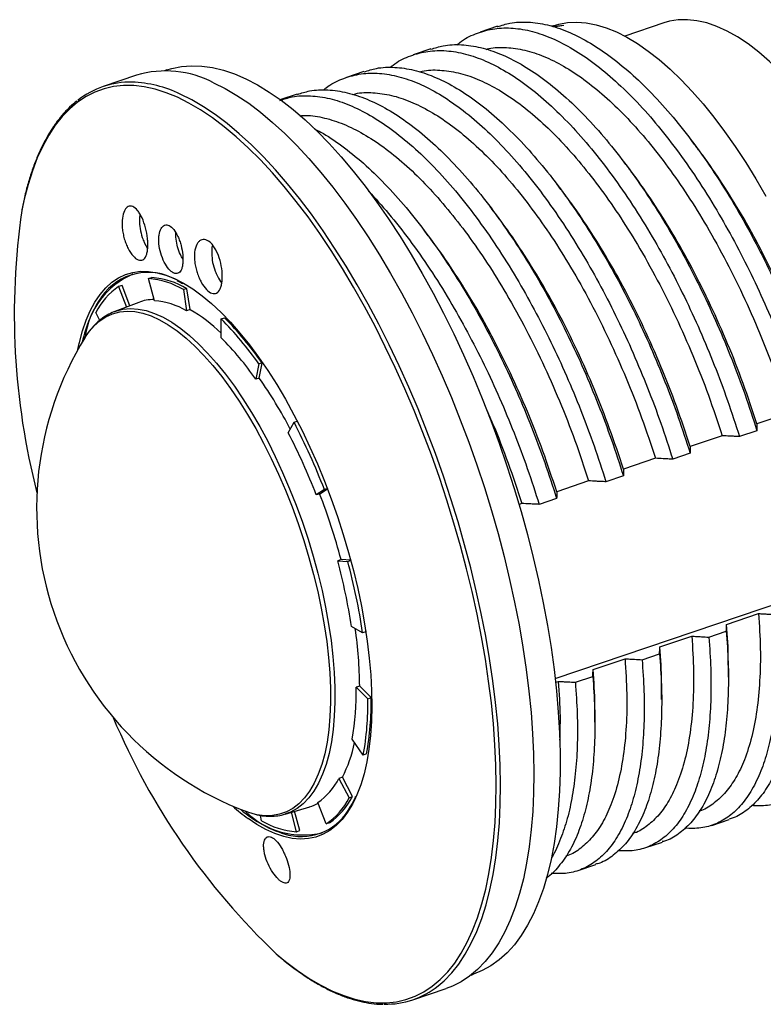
# Model space of a CAD drawing. Header units: millimetres. Extents: x 11 to 411, y 5 to 292.
# Tile 9 of 11: x 316 to 354, y 116 to 167. Entities that reach past the tile are written whole.
import ezdxf

# ---------------------------------------------------------------- set-up
doc = ezdxf.new("R2010")
doc.units = ezdxf.units.MM

msp = doc.modelspace()

# ---------------------------------------------------------------- linework, layer by layer
at = {"color": 7, "linetype": 'Continuous', "lineweight": 25}
for p, q in [((349.084, 166.985), (347.058, 166.298)), ((340.46, 166.808), (339.556, 166.502)), ((343.352, 166.837), (343.26, 166.807)), ((343.284, 166.799), (343.896, 166.872)), ((343.361, 166.774), (343.896, 166.872)), ((337.001, 165.637), (336.098, 165.33)), ((323.33, 164.543), (323.207, 164.501)), ((333.543, 164.465), (332.639, 164.159)), ((321.763, 164.276), (320.034, 163.69)), ((330.085, 163.294), (329.181, 162.987)), ((322.163, 155.593), (322.335, 155.294)), ((322.382, 153.725), (322.554, 153.777)), ((322.688, 152.578), (322.382, 153.725)), ((323.729, 153.727), (324.119, 153.531)), ((321.01, 153.373), (320.832, 153.32)), ((320.832, 153.32), (321.244, 152.253)), ((321.417, 152.319), (321.01, 153.373)), ((324.37, 153.204), (324.193, 153.154)), ((324.193, 153.154), (324.354, 152.052)), ((324.53, 152.116), (324.37, 153.204)), ((321.87, 152.492), (320.63, 152.019)), ((319.859, 151.561), (319.648, 151.965)), ((320.63, 152.019), (320.674, 152.035)), ((324.53, 152.116), (324.354, 152.052)), ((326.141, 151.644), (326.311, 151.701)), ((326.147, 150.664), (326.141, 151.644)), ((318.726, 150.048), (318.79, 150.357)), ((328.094, 149.299), (327.944, 148.506)), ((328.27, 149.348), (328.094, 149.299)), ((328.121, 148.565), (328.27, 149.348)), ((328.121, 148.565), (327.944, 148.506)), ((355.558, 146.753), (353.902, 146.192)), ((329.622, 145.727), (329.919, 146.279)), ((329.919, 146.279), (330.087, 146.34)), ((352.1, 145.581), (350.444, 145.02)), ((353.9, 145.841), (352.996, 145.535)), ((350.442, 144.669), (349.538, 144.363)), ((348.642, 144.41), (346.986, 143.849)), ((346.983, 143.498), (346.08, 143.192)), ((345.183, 143.238), (343.527, 142.677)), ((331.491, 142.788), (331.069, 142.516)), ((331.247, 142.57), (331.069, 142.516)), ((331.247, 142.57), (331.652, 142.831)), ((331.664, 142.839), (331.491, 142.788)), ((341.725, 142.067), (341.579, 142.017)), ((343.525, 142.326), (342.621, 142.02)), ((332.358, 139.157), (332.184, 139.092)), ((332.184, 139.092), (332.703, 139.066)), ((332.858, 139.132), (332.358, 139.157)), ((332.703, 139.066), (332.871, 139.132)), ((343.448, 132.985), (359.951, 138.575)), ((352.328, 135.798), (353.984, 136.359)), ((333.473, 135.366), (332.892, 135.688)), ((333.643, 135.42), (333.473, 135.366)), ((333.636, 135.472), (333.643, 135.42)), ((351.41, 135.138), (352.314, 135.444)), ((348.87, 134.627), (350.526, 135.188)), ((347.952, 133.966), (348.856, 134.272)), ((345.412, 133.455), (347.068, 134.016)), ((343.469, 132.797), (343.609, 132.845)), ((344.494, 132.795), (345.398, 133.101)), ((333.321, 132.596), (333.144, 132.536)), ((333.144, 132.536), (333.747, 131.94)), ((333.917, 132.008), (333.321, 132.596)), ((333.747, 131.94), (333.917, 132.008)), ((333.508, 129.021), (332.924, 129.85)), ((333.677, 129.08), (333.508, 129.021)), ((332.425, 127.871), (332.247, 127.815)), ((332.247, 127.815), (332.772, 126.809)), ((332.944, 126.876), (332.425, 127.871)), ((332.772, 126.809), (332.944, 126.876)), ((329.456, 125.964), (330.729, 126.341)), ((330.212, 125.113), (329.946, 126.109)), ((331.588, 125.454), (331.158, 126.568)), ((328.227, 125.619), (328.187, 125.893)), ((329.485, 125.973), (329.456, 125.964)), ((329.769, 126.057), (330.038, 125.048)), ((351.559, 125.379), (352.462, 125.685)), ((330.038, 125.048), (330.212, 125.113)), ((331.756, 125.517), (331.588, 125.454)), ((348.1, 124.207), (349.004, 124.514)), ((344.642, 123.036), (345.546, 123.342)), ((339.089, 117.618), (339.212, 117.659)), ((336.076, 116.333), (337.805, 116.919))]:
    msp.add_line(p, q, dxfattribs=at)
at = {"color": 7, "linetype": 'Continuous', "lineweight": 25, "flags": 128}
for points in [[(343.352, 166.837), (343.629, 166.919), (344.089, 167), (344.566, 167.022), (345.059, 166.984), (345.567, 166.886), (346.088, 166.73), (346.621, 166.514), (347.164, 166.24), (347.716, 165.909), (348.274, 165.522), (348.838, 165.08), (349.404, 164.584), (349.972, 164.035), (350.541, 163.436), (351.107, 162.789), (351.669, 162.094), (352.227, 161.355), (352.777, 160.574), (353.319, 159.752), (353.85, 158.893), (354.37, 157.999)], [(357.892, 160.997), (357.35, 161.782), (356.8, 162.522), (356.244, 163.215), (355.684, 163.858), (355.122, 164.45), (354.56, 164.987), (354, 165.468), (353.443, 165.891), (352.893, 166.255), (352.351, 166.559), (351.818, 166.801), (351.297, 166.981), (350.79, 167.097), (350.298, 167.151), (349.823, 167.14), (349.367, 167.066), (349.084, 166.985)], [(323.33, 164.543), (323.586, 164.62), (324.087, 164.722), (324.606, 164.765), (325.142, 164.747), (325.693, 164.67), (326.259, 164.533), (326.837, 164.338), (327.426, 164.083), (328.026, 163.771), (328.633, 163.401), (329.247, 162.975), (329.866, 162.493), (330.489, 161.958), (331.113, 161.37), (331.738, 160.73), (332.362, 160.041), (332.983, 159.305), (333.6, 158.522), (334.211, 157.695), (334.814, 156.826), (335.409, 155.918), (335.993, 154.972), (336.565, 153.991), (337.124, 152.978), (337.668, 151.934), (338.196, 150.864), (338.706, 149.768), (339.198, 148.651), (339.669, 147.514), (340.119, 146.362), (340.547, 145.196), (340.952, 144.02), (341.332, 142.836), (341.687, 141.648), (342.015, 140.459), (342.316, 139.271), (342.59, 138.088), (342.834, 136.912), (343.05, 135.747)], [(325.751, 163.881), (326.349, 163.583), (326.955, 163.227), (327.569, 162.815), (328.188, 162.348), (328.811, 161.827), (329.437, 161.253), (330.063, 160.627), (330.689, 159.952), (331.312, 159.229), (331.932, 158.459), (332.546, 157.645), (333.154, 156.789), (333.753, 155.892), (334.342, 154.958), (334.92, 153.987), (335.485, 152.984), (336.036, 151.949), (336.571, 150.886), (337.09, 149.798), (337.59, 148.687), (338.071, 147.556), (338.531, 146.407), (338.97, 145.244), (339.386, 144.07), (339.778, 142.887), (340.145, 141.698), (340.486, 140.506), (340.801, 139.315), (341.088, 138.126), (341.347, 136.944), (341.577, 135.771), (341.778, 134.61), (341.95, 133.464), (342.091, 132.336), (342.201, 131.228), (342.281, 130.144), (342.329, 129.085), (342.347, 128.055), (342.333, 127.057), (342.288, 126.091), (342.211, 125.162), (342.104, 124.272), (341.967, 123.422), (341.799, 122.614), (341.601, 121.852), (341.373, 121.136), (341.117, 120.468), (340.833, 119.851), (340.521, 119.285), (340.183, 118.771), (339.819, 118.313), (339.429, 117.909), (339.016, 117.562), (338.58, 117.273), (338.122, 117.041), (337.805, 116.919)], [(323.882, 163.126), (323.297, 163.365), (322.723, 163.547), (322.162, 163.669), (321.615, 163.733), (321.085, 163.737), (320.57, 163.683), (320.075, 163.569), (319.598, 163.397), (319.143, 163.166), (318.709, 162.878), (318.297, 162.533), (317.91, 162.131), (317.548, 161.675), (317.211, 161.164), (316.901, 160.601), (316.618, 159.987), (316.363, 159.322), (316.137, 158.61), (315.94, 157.851), (315.813, 157.256)], [(329.001, 118.713), (329.483, 118.315), (330.099, 117.85), (330.71, 117.44), (331.313, 117.086), (331.908, 116.789), (332.493, 116.549), (333.067, 116.368), (333.628, 116.246), (334.174, 116.182), (334.705, 116.177), (335.219, 116.232), (335.715, 116.346), (336.192, 116.518), (336.647, 116.748), (337.081, 117.037), (337.493, 117.382), (337.88, 117.783), (338.242, 118.24), (338.579, 118.75), (338.889, 119.314), (339.172, 119.928), (339.427, 120.592), (339.653, 121.305), (339.85, 122.064), (340.017, 122.867), (340.154, 123.713), (340.261, 124.599), (340.336, 125.523), (340.381, 126.484), (340.395, 127.478), (340.378, 128.502), (340.33, 129.556), (340.251, 130.635), (340.141, 131.737), (340, 132.86), (339.83, 134), (339.63, 135.155), (339.4, 136.323), (339.143, 137.499), (338.857, 138.681), (338.544, 139.867), (338.204, 141.052), (337.839, 142.235), (337.449, 143.413), (337.035, 144.581), (336.599, 145.739), (336.141, 146.881), (335.662, 148.007), (335.164, 149.113), (334.648, 150.196), (334.116, 151.253), (333.568, 152.282), (333.005, 153.281), (332.43, 154.247), (331.844, 155.177), (331.248, 156.069), (330.643, 156.921), (330.032, 157.731), (329.416, 158.497), (328.795, 159.216), (328.173, 159.888), (327.549, 160.51), (326.927, 161.082), (326.307, 161.6), (325.691, 162.065), (325.08, 162.475), (324.477, 162.829), (323.882, 163.126), (323.882, 163.126)], [(337.387, 117.053), (337.7, 117.324), (338.09, 117.727), (338.454, 118.186), (338.792, 118.699), (339.104, 119.265), (339.388, 119.882), (339.644, 120.55), (339.872, 121.266), (340.069, 122.029), (340.237, 122.836), (340.375, 123.686), (340.482, 124.577), (340.558, 125.506), (340.604, 126.471), (340.618, 127.47), (340.6, 128.499), (340.552, 129.558), (340.472, 130.642), (340.362, 131.75), (340.221, 132.879), (340.049, 134.025), (339.848, 135.186), (339.618, 136.359), (339.359, 137.541), (339.071, 138.729), (338.757, 139.92), (338.415, 141.112), (338.048, 142.301), (337.657, 143.484), (337.241, 144.659), (336.802, 145.822), (336.342, 146.97), (335.861, 148.101), (335.361, 149.212), (334.842, 150.301), (334.307, 151.363), (333.756, 152.398), (333.191, 153.402), (332.613, 154.372), (332.024, 155.307), (331.425, 156.203), (330.817, 157.06), (330.203, 157.874), (329.583, 158.643), (328.96, 159.367), (328.334, 160.042), (327.708, 160.667), (327.082, 161.241), (326.459, 161.762), (325.84, 162.23), (325.226, 162.641), (324.62, 162.997), (324.022, 163.296)], [(318.79, 150.357), (318.803, 150.418), (318.96, 151.014), (319.145, 151.564), (319.359, 152.064), (319.6, 152.513), (319.868, 152.909), (320.162, 153.251), (320.48, 153.537), (320.821, 153.767), (321.184, 153.938), (321.567, 154.05), (321.968, 154.104), (322.387, 154.098), (322.821, 154.033), (323.269, 153.909), (323.729, 153.727)], [(324.119, 153.531), (324.199, 153.487), (324.676, 153.19), (325.16, 152.838), (325.649, 152.431), (326.139, 151.972), (326.63, 151.462), (327.119, 150.904), (327.605, 150.299), (328.085, 149.65), (328.557, 148.96), (329.02, 148.231), (329.471, 147.467), (329.91, 146.67), (330.333, 145.844), (330.74, 144.992), (331.129, 144.118), (331.498, 143.224), (331.846, 142.315), (332.171, 141.394), (332.472, 140.465), (332.748, 139.532), (332.997, 138.598), (333.219, 137.667), (333.413, 136.743), (333.578, 135.83), (333.714, 134.931), (333.819, 134.05), (333.893, 133.191), (333.937, 132.356), (333.949, 131.55), (333.931, 130.776), (333.881, 130.036), (333.8, 129.333), (333.689, 128.672), (333.548, 128.053), (333.377, 127.48), (333.177, 126.955), (333.111, 126.806)], [(320.674, 152.035), (320.687, 152.039), (321.054, 152.136), (321.441, 152.172), (321.844, 152.149), (322.262, 152.065), (322.693, 151.922), (323.136, 151.72), (323.587, 151.46), (324.046, 151.144), (324.509, 150.772), (324.975, 150.346), (325.442, 149.869), (325.908, 149.342), (326.37, 148.768), (326.826, 148.15), (327.274, 147.49), (327.713, 146.791), (328.14, 146.057), (328.553, 145.291), (328.95, 144.496), (329.33, 143.676), (329.691, 142.835), (330.031, 141.977), (330.349, 141.105), (330.643, 140.224), (330.911, 139.337), (331.153, 138.448), (331.368, 137.562), (331.554, 136.683), (331.711, 135.815), (331.838, 134.961), (331.934, 134.125), (332, 133.312), (332.033, 132.525), (332.036, 131.768), (332.006, 131.044), (331.946, 130.356), (331.854, 129.707), (331.732, 129.102), (331.579, 128.541), (331.397, 128.028), (331.186, 127.566), (330.948, 127.155), (330.683, 126.799), (330.393, 126.498), (330.079, 126.255), (329.742, 126.07), (329.485, 125.973)], [(319.403, 151.102), (319.551, 151.266), (319.852, 151.537), (320.176, 151.75), (320.521, 151.905), (320.887, 152), (321.271, 152.037), (321.672, 152.013), (322.088, 151.93), (322.517, 151.788), (322.957, 151.587), (323.406, 151.329), (323.862, 151.014), (324.323, 150.644), (324.787, 150.221), (325.251, 149.746), (325.714, 149.222), (326.173, 148.651), (326.627, 148.036), (327.073, 147.38), (327.51, 146.685), (327.934, 145.955), (328.345, 145.193), (328.74, 144.402), (329.118, 143.587), (329.477, 142.751), (329.815, 141.897), (330.131, 141.03), (330.423, 140.153), (330.69, 139.271), (330.931, 138.387), (331.145, 137.506), (331.33, 136.632), (331.486, 135.768), (331.612, 134.919), (331.708, 134.088), (331.773, 133.279), (331.807, 132.496), (331.809, 131.743), (331.78, 131.023), (331.719, 130.339), (331.628, 129.694), (331.506, 129.091), (331.355, 128.534), (331.174, 128.024), (330.964, 127.564), (330.727, 127.155), (330.464, 126.801), (330.175, 126.502), (329.863, 126.26), (329.528, 126.076), (329.172, 125.951), (328.796, 125.885), (328.403, 125.878), (327.995, 125.932), (327.921, 125.947)], [(319.082, 150.655), (319.275, 150.939), (319.403, 151.102)], [(343.05, 135.747), (343.235, 134.596), (343.391, 133.461), (343.516, 132.345), (343.61, 131.251), (343.673, 130.183), (343.704, 129.142), (343.704, 128.131), (343.673, 127.153), (343.61, 126.21), (343.516, 125.304), (343.392, 124.439), (343.236, 123.616), (343.051, 122.837), (342.835, 122.104), (342.591, 121.419), (342.318, 120.783), (342.017, 120.199), (341.688, 119.668), (341.334, 119.191), (340.954, 118.77), (340.549, 118.404), (340.122, 118.096), (339.671, 117.847), (339.212, 117.659)], [(333.111, 126.806), (332.949, 126.48), (332.695, 126.057), (332.414, 125.688), (332.108, 125.374), (331.778, 125.116), (331.426, 124.916), (331.053, 124.774), (330.66, 124.691), (330.25, 124.667), (329.823, 124.702), (329.382, 124.796), (328.928, 124.95), (328.463, 125.161), (327.989, 125.43), (327.543, 125.729)], [(327.921, 125.947), (327.572, 126.044), (327.398, 126.106)]]:
    msp.add_lwpolyline(points, dxfattribs=at)
at = {"color": 7, "linetype": 'Continuous', "lineweight": 25}
for centre, radius, start, end in [((323.27, 159.152), 5.34, 62.3171, 106.3871), ((321.42, 159.598), 4.317, 88.5564, 128.8671), ((321.303, 157.675), 6.244, 64.1878, 87.9275), ((352.697, 151.903), 37.271, 171.7422, 194.4208), ((323.194, 150.151), 4.136, 113.0789, 172.832), ((322.365, 151.096), 2.951, 60.3141, 145.1038), ((322.051, 149.52), 4.218, 59.4767, 85.495), ((322.226, 149.574), 4.216, 59.4305, 85.5412), ((322.867, 150.347), 3.603, 124.4063, 153.3283), ((325.434, 149.071), 6.628, 145.9213, 168.1434), ((322.713, 150.264), 2.383, 91.0439, 110.7228), ((322.383, 148.71), 3.881, 59.4767, 85.495), ((320.423, 144.992), 8.223, 45.8953, 60.0358), ((313.866, 139.434), 17.314, 34.7341, 44.8465), ((314.045, 139.493), 17.305, 34.716, 44.8646), ((333.414, 141.827), 16.832, 148.3679, 249.0591), ((314.853, 139.43), 15.929, 34.7341, 44.8465), ((308.003, 134.525), 24.532, 27.6817, 34.9089), ((299.597, 130.523), 34.171, 21.0353, 27.457), ((301.726, 131.232), 31.437, 21.0353, 27.457), ((299.863, 130.463), 33.638, 14.9793, 21.0958), ((302.964, 131.239), 30.257, 8.4549, 15.0428), ((300.942, 130.531), 32.888, 8.4549, 15.0428), ((310.685, 132.358), 22.637, 0.603, 8.1744), ((319.07, 132.337), 14.076, 349.8266, 0.8102), ((318.449, 131.724), 15.3, 349.8266, 0.8102), ((318.626, 131.786), 15.292, 349.8069, 0.8299), ((354.274, 145.187), 36.601, 202.8444, 226.3291), ((326.238, 131.042), 6.952, 332.8606, 348.5986), ((329.285, 129.303), 3.314, 304.4063, 333.3283), ((329.553, 128.426), 3.603, 304.4063, 333.3283), ((329.724, 128.49), 3.601, 304.3552, 333.3795), ((333.272, 133.65), 9.776, 228.1177, 234.1214), ((331.295, 130.945), 6.295, 228.8973, 254.6868), ((330.383, 129.098), 4.22, 225.2461, 283.697), ((330.285, 127.692), 2.894, 256.9749, 332.4816), ((330.066, 128.57), 2.325, 286.5565, 298.4624), ((330.37, 129.253), 4.218, 239.4767, 265.495), ((334.69, 120.423), 4.316, 268.6886, 308.665)]:
    msp.add_arc(centre, radius, start, end, dxfattribs=at)
for points, knots in [([(340.466, 166.788), (340.676, 166.857), (341.177, 167.022), (342.042, 167.051), (343.036, 166.912), (344.07, 166.57), (345.136, 166.04), (346.231, 165.321), (347.343, 164.419), (348.457, 163.346), (349.558, 162.118), (350.64, 160.743), (351.7, 159.231), (352.705, 157.629), (353.644, 155.965), (354.509, 154.27), (355.318, 152.518), (356.066, 150.717), (356.757, 148.877), (357.158, 147.634), (357.358, 147.012)], [0, 0, 0, 0, 0.0417434, 0.0997859, 0.1576405, 0.2150303, 0.2724202, 0.3302747, 0.3883173, 0.4462657, 0.5038405, 0.5610971, 0.618827, 0.6768382, 0.7309558, 0.7848449, 0.8382955, 0.8918827, 0.9458592, 1, 1, 1, 1]), ([(338.353, 165.838), (338.403, 165.882), (338.696, 166.142), (339.309, 166.435), (340.189, 166.699), (341.137, 166.749), (342.132, 166.604), (343.166, 166.264), (344.232, 165.734), (345.327, 165.015), (346.439, 164.113), (347.553, 163.04), (348.655, 161.812), (349.737, 160.437), (350.796, 158.925), (351.801, 157.322), (352.74, 155.659), (353.606, 153.964), (354.414, 152.211), (355.162, 150.411), (355.853, 148.571), (356.254, 147.328), (356.454, 146.706)], [0, 0, 0, 0, 0.010966, 0.063997, 0.117372, 0.170833, 0.224122, 0.276982, 0.329843, 0.383131, 0.436593, 0.489968, 0.542999, 0.595737, 0.64891, 0.702343, 0.752189, 0.801826, 0.851058, 0.900416, 0.950132, 1, 1, 1, 1]), ([(334.895, 164.666), (334.945, 164.711), (335.238, 164.971), (335.851, 165.263), (336.73, 165.528), (337.679, 165.577), (338.674, 165.433), (339.707, 165.093), (340.774, 164.563), (341.869, 163.844), (342.981, 162.942), (344.095, 161.869), (345.196, 160.64), (346.278, 159.266), (347.338, 157.754), (348.342, 156.151), (349.282, 154.487), (350.147, 152.792), (350.956, 151.04), (351.704, 149.239), (352.395, 147.399), (352.796, 146.157), (352.996, 145.535)], [0, 0, 0, 0, 0.010966, 0.063997, 0.117372, 0.170833, 0.224122, 0.276982, 0.329843, 0.383131, 0.436593, 0.489968, 0.542999, 0.595737, 0.64891, 0.702343, 0.752189, 0.801826, 0.851058, 0.900416, 0.950132, 1, 1, 1, 1]), ([(337.008, 165.617), (337.217, 165.686), (337.719, 165.85), (338.584, 165.88), (339.577, 165.74), (340.611, 165.399), (341.677, 164.869), (342.772, 164.15), (343.885, 163.248), (344.999, 162.175), (346.1, 160.946), (347.182, 159.572), (348.241, 158.06), (349.246, 156.457), (350.185, 154.794), (351.051, 153.098), (351.859, 151.346), (352.607, 149.546), (353.299, 147.705), (353.699, 146.463), (353.9, 145.841)], [0, 0, 0, 0, 0.041743, 0.099786, 0.15764, 0.21503, 0.27242, 0.330275, 0.388317, 0.446266, 0.503841, 0.561097, 0.618827, 0.676838, 0.730956, 0.784845, 0.838295, 0.891883, 0.945859, 1, 1, 1, 1]), ([(339.872, 165.612), (339.919, 165.626), (340.248, 165.725), (340.917, 165.725), (341.869, 165.6), (342.862, 165.272), (343.885, 164.766), (344.937, 164.078), (346.005, 163.214), (347.074, 162.187), (348.131, 161.011), (349.17, 159.695), (350.187, 158.247), (351.206, 156.627), (352.207, 154.843), (353.17, 152.913), (354.054, 150.91), (354.864, 148.851), (355.327, 147.453), (355.558, 146.753)], [0, 0, 0, 0, 0.010021, 0.070379, 0.130542, 0.190221, 0.2499, 0.310062, 0.37042, 0.43068, 0.490552, 0.550092, 0.610125, 0.67045, 0.736664, 0.802491, 0.867857, 0.933763, 1, 1, 1, 1]), ([(331.437, 163.495), (331.487, 163.539), (331.78, 163.799), (332.393, 164.092), (333.272, 164.356), (334.22, 164.406), (335.216, 164.261), (336.249, 163.921), (337.315, 163.391), (338.41, 162.672), (339.523, 161.77), (340.637, 160.697), (341.738, 159.469), (342.82, 158.094), (343.879, 156.582), (344.884, 154.979), (345.823, 153.316), (346.689, 151.621), (347.497, 149.868), (348.245, 148.068), (348.937, 146.228), (349.337, 144.985), (349.538, 144.363)], [0, 0, 0, 0, 0.010966, 0.063997, 0.117372, 0.170833, 0.224122, 0.276982, 0.329843, 0.383131, 0.436593, 0.489968, 0.542999, 0.595737, 0.64891, 0.702343, 0.752189, 0.801826, 0.851058, 0.900416, 0.950132, 1, 1, 1, 1]), ([(333.549, 164.445), (333.759, 164.514), (334.26, 164.679), (335.125, 164.708), (336.119, 164.569), (337.153, 164.227), (338.219, 163.697), (339.314, 162.979), (340.427, 162.076), (341.54, 161.003), (342.642, 159.775), (343.724, 158.4), (344.783, 156.888), (345.788, 155.286), (346.727, 153.622), (347.593, 151.927), (348.401, 150.175), (349.149, 148.374), (349.84, 146.534), (350.241, 145.291), (350.442, 144.669)], [0, 0, 0, 0, 0.041743, 0.099786, 0.15764, 0.21503, 0.27242, 0.330275, 0.388317, 0.446266, 0.503841, 0.561097, 0.618827, 0.676838, 0.730956, 0.784845, 0.838295, 0.891883, 0.945859, 1, 1, 1, 1]), ([(336.414, 164.441), (336.461, 164.455), (336.79, 164.553), (337.459, 164.553), (338.411, 164.429), (339.404, 164.1), (340.427, 163.594), (341.478, 162.906), (342.546, 162.043), (343.616, 161.016), (344.673, 159.84), (345.712, 158.524), (346.729, 157.076), (347.748, 155.455), (348.749, 153.671), (349.712, 151.741), (350.596, 149.738), (351.406, 147.679), (351.868, 146.282), (352.1, 145.581)], [0, 0, 0, 0, 0.010021, 0.070379, 0.130542, 0.190221, 0.2499, 0.310062, 0.37042, 0.43068, 0.490552, 0.550092, 0.610125, 0.67045, 0.736664, 0.802491, 0.867857, 0.933763, 1, 1, 1, 1]), ([(330.091, 163.274), (330.301, 163.343), (330.802, 163.507), (331.667, 163.537), (332.661, 163.397), (333.695, 163.056), (334.761, 162.526), (335.856, 161.807), (336.968, 160.905), (338.082, 159.832), (339.183, 158.603), (340.265, 157.229), (341.325, 155.717), (342.33, 154.114), (343.269, 152.451), (344.135, 150.755), (344.943, 149.003), (345.691, 147.203), (346.382, 145.362), (346.783, 144.12), (346.983, 143.498)], [0, 0, 0, 0, 0.041743, 0.099786, 0.15764, 0.21503, 0.27242, 0.330275, 0.388317, 0.446266, 0.503841, 0.561097, 0.618827, 0.676838, 0.730956, 0.784845, 0.838295, 0.891883, 0.945859, 1, 1, 1, 1]), ([(332.956, 163.269), (333.003, 163.283), (333.332, 163.382), (334.001, 163.382), (334.952, 163.257), (335.946, 162.929), (336.969, 162.423), (338.02, 161.735), (339.088, 160.871), (340.158, 159.844), (341.215, 158.668), (342.253, 157.352), (343.271, 155.904), (344.29, 154.284), (345.291, 152.5), (346.254, 150.57), (347.137, 148.567), (347.948, 146.508), (348.41, 145.11), (348.642, 144.41)], [0, 0, 0, 0, 0.010021, 0.070379, 0.130542, 0.190221, 0.2499, 0.310062, 0.37042, 0.43068, 0.490552, 0.550092, 0.610125, 0.67045, 0.736664, 0.802491, 0.867857, 0.933763, 1, 1, 1, 1]), ([(318.663, 162.929), (318.637, 162.911), (318.474, 162.791), (318.195, 162.521), (317.826, 162.118), (317.483, 161.66), (317.162, 161.154), (316.867, 160.601), (316.597, 160.001), (316.353, 159.356), (316.136, 158.667), (315.955, 157.982), (315.859, 157.509), (315.815, 157.295)], [0, 0, 0, 0, 0.018173, 0.11692, 0.216045, 0.315541, 0.415358, 0.515422, 0.615657, 0.715999, 0.816395, 0.916808, 1, 1, 1, 1]), ([(329.188, 162.968), (329.397, 163.036), (329.898, 163.201), (330.763, 163.231), (331.757, 163.091), (332.791, 162.75), (333.857, 162.22), (334.952, 161.501), (336.065, 160.599), (337.178, 159.526), (338.28, 158.297), (339.362, 156.923), (340.421, 155.411), (341.426, 153.808), (342.365, 152.144), (343.231, 150.449), (344.039, 148.697), (344.787, 146.897), (345.478, 145.056), (345.879, 143.814), (346.08, 143.192)], [0, 0, 0, 0, 0.041734, 0.099777, 0.157633, 0.215023, 0.272413, 0.330268, 0.388312, 0.44626, 0.503836, 0.561093, 0.618823, 0.676835, 0.730953, 0.784843, 0.838294, 0.891882, 0.945859, 1, 1, 1, 1]), ([(330.219, 162.171), (330.328, 162.18), (330.737, 162.213), (331.497, 162.075), (332.486, 161.76), (333.511, 161.25), (334.562, 160.563), (335.63, 159.7), (336.699, 158.673), (337.756, 157.497), (338.795, 156.181), (339.812, 154.733), (340.831, 153.112), (341.832, 151.328), (342.795, 149.398), (343.679, 147.395), (344.49, 145.336), (344.952, 143.939), (345.183, 143.238)], [0, 0, 0, 0, 0.02294, 0.086173, 0.148898, 0.211622, 0.274855, 0.338293, 0.401628, 0.464555, 0.527134, 0.59023, 0.653634, 0.723226, 0.792413, 0.861114, 0.930383, 1, 1, 1, 1]), ([(330.978, 161.487), (331.086, 161.435), (331.551, 161.212), (332.399, 160.627), (333.51, 159.736), (334.624, 158.66), (335.725, 157.432), (336.807, 156.057), (337.867, 154.545), (338.871, 152.943), (339.811, 151.279), (340.676, 149.584), (341.485, 147.832), (342.233, 146.031), (342.924, 144.191), (343.324, 142.949), (343.525, 142.326)], [0, 0, 0, 0, 0.02361, 0.101249, 0.179141, 0.256906, 0.334169, 0.411006, 0.488478, 0.566327, 0.638951, 0.711269, 0.782998, 0.85491, 0.927345, 1, 1, 1, 1]), ([(350.793, 160.517), (350.733, 160.597), (350.612, 160.756), (350.491, 160.915), (350.43, 160.995)], [0, 0, 0, 0, 0.49999, 1, 1, 1, 1]), ([(357.36, 147.363), (357.129, 148.064), (356.667, 149.461), (355.856, 151.52), (354.972, 153.523), (354.009, 155.452), (353.009, 157.239), (351.988, 158.85), (351.255, 159.926), (350.85, 160.435), (350.791, 160.508)], [0, 0, 0, 0, 0.144015, 0.287308, 0.429428, 0.572552, 0.716515, 0.847676, 0.978201, 1, 1, 1, 1]), ([(347.335, 159.346), (347.274, 159.425), (347.154, 159.584), (347.033, 159.744), (346.972, 159.824)], [0, 0, 0, 0, 0.49999, 1, 1, 1, 1]), ([(353.902, 146.192), (353.67, 146.892), (353.208, 148.29), (352.398, 150.349), (351.514, 152.352), (350.551, 154.281), (349.55, 156.068), (348.53, 157.679), (347.797, 158.754), (347.391, 159.264), (347.333, 159.337)], [0, 0, 0, 0, 0.144015, 0.287308, 0.429428, 0.572552, 0.716515, 0.847676, 0.978201, 1, 1, 1, 1]), ([(333.776, 158.264), (334.125, 157.886), (334.84, 157.111), (335.903, 155.749), (336.963, 154.24), (337.968, 152.636), (338.907, 150.973), (339.773, 149.278), (340.581, 147.526), (341.329, 145.725), (342.02, 143.885), (342.421, 142.642), (342.621, 142.02)], [0, 0, 0, 0, 0.0993456, 0.2032807, 0.3080751, 0.4133799, 0.511617, 0.6094393, 0.7064656, 0.8037398, 0.9017207, 1, 1, 1, 1]), ([(343.876, 158.174), (343.816, 158.254), (343.695, 158.413), (343.574, 158.573), (343.514, 158.652)], [0, 0, 0, 0, 0.49999, 1, 1, 1, 1]), ([(350.444, 145.02), (350.212, 145.721), (349.75, 147.118), (348.94, 149.177), (348.056, 151.18), (347.093, 153.11), (346.092, 154.896), (345.072, 156.507), (344.339, 157.583), (343.933, 158.092), (343.875, 158.165)], [0, 0, 0, 0, 0.144015, 0.287308, 0.429428, 0.572552, 0.716515, 0.847676, 0.978201, 1, 1, 1, 1]), ([(321.323, 155.286), (321.284, 155.362), (321.248, 155.443), (321.182, 155.611), (321.152, 155.7), (321.101, 155.881), (321.079, 155.972), (321.045, 156.156), (321.031, 156.25), (321.006, 156.521), (321.007, 156.697), (321.045, 157.006), (321.082, 157.141), (321.158, 157.297), (321.187, 157.342), (321.25, 157.414), (321.284, 157.442), (321.357, 157.48), (321.396, 157.49), (321.476, 157.491), (321.517, 157.483), (321.645, 157.43), (321.73, 157.359), (321.854, 157.206), (321.894, 157.148), (321.972, 157.018), (322.01, 156.946), (322.114, 156.717), (322.176, 156.542), (322.272, 156.182), (322.308, 155.992), (322.338, 155.722), (322.344, 155.632), (322.348, 155.462), (322.346, 155.381), (322.335, 155.228), (322.325, 155.156), (322.297, 155.026), (322.279, 154.968), (322.214, 154.812), (322.156, 154.74), (322.051, 154.685), (322.013, 154.675), (321.933, 154.673), (321.891, 154.682), (321.761, 154.732), (321.668, 154.802), (321.489, 155.002), (321.401, 155.133), (321.323, 155.286)], [0, 0, 0, 0, 0.03125, 0.03125, 0.0625, 0.0625, 0.09375, 0.09375, 0.125, 0.125, 0.1875, 0.1875, 0.25, 0.25, 0.28125, 0.28125, 0.3125, 0.3125, 0.34375, 0.34375, 0.375, 0.375, 0.4375, 0.4375, 0.46875, 0.46875, 0.5, 0.5, 0.5625, 0.5625, 0.625, 0.625, 0.65625, 0.65625, 0.6875, 0.6875, 0.71875, 0.71875, 0.75, 0.75, 0.8125, 0.8125, 0.84375, 0.84375, 0.875, 0.875, 0.9375, 0.9375, 1, 1, 1, 1]), ([(340.418, 157.003), (340.358, 157.082), (340.237, 157.241), (340.116, 157.401), (340.055, 157.481)], [0, 0, 0, 0, 0.49999, 1, 1, 1, 1]), ([(321.933, 157.068), (321.92, 156.972), (321.889, 156.746), (321.933, 156.316), (322.032, 155.906), (322.126, 155.681), (322.163, 155.593)], [0, 0, 0, 0, 0.22247, 0.517924, 0.813146, 1, 1, 1, 1]), ([(346.986, 143.849), (346.754, 144.549), (346.292, 145.947), (345.481, 148.006), (344.598, 150.009), (343.635, 151.938), (342.634, 153.725), (341.613, 155.336), (340.88, 156.411), (340.475, 156.921), (340.417, 156.994)], [0, 0, 0, 0, 0.144015, 0.287308, 0.429428, 0.572552, 0.716515, 0.847676, 0.978201, 1, 1, 1, 1]), ([(323.196, 154.58), (323.268, 154.439), (323.348, 154.318), (323.473, 154.174), (323.514, 154.133), (323.598, 154.065), (323.64, 154.037), (323.761, 153.981), (323.837, 153.975), (323.969, 154.026), (324.026, 154.085), (324.09, 154.213), (324.108, 154.264), (324.137, 154.376), (324.148, 154.437), (324.17, 154.638), (324.169, 154.79), (324.138, 155.114), (324.109, 155.281), (324.045, 155.527), (324.02, 155.607), (323.966, 155.763), (323.935, 155.839), (323.839, 156.05), (323.765, 156.175), (323.609, 156.369), (323.526, 156.44), (323.405, 156.497), (323.365, 156.508), (323.288, 156.514), (323.251, 156.508), (323.144, 156.467), (323.082, 156.408), (322.983, 156.231), (322.947, 156.116), (322.919, 155.913), (322.913, 155.842), (322.911, 155.691), (322.914, 155.612), (322.936, 155.371), (322.969, 155.202), (323.062, 154.879), (323.124, 154.721), (323.196, 154.58)], [0, 0, 0, 0, 0.0625, 0.0625, 0.09375, 0.09375, 0.125, 0.125, 0.1875, 0.1875, 0.25, 0.25, 0.28125, 0.28125, 0.3125, 0.3125, 0.375, 0.375, 0.4375, 0.4375, 0.46875, 0.46875, 0.5, 0.5, 0.5625, 0.5625, 0.625, 0.625, 0.65625, 0.65625, 0.6875, 0.6875, 0.75, 0.75, 0.8125, 0.8125, 0.84375, 0.84375, 0.875, 0.875, 0.9375, 0.9375, 1, 1, 1, 1]), ([(336.96, 155.831), (336.899, 155.911), (336.779, 156.07), (336.658, 156.23), (336.597, 156.309)], [0, 0, 0, 0, 0.49999, 1, 1, 1, 1]), ([(324.157, 154.742), (324.129, 154.788), (324.036, 154.939), (323.908, 155.262), (323.815, 155.671), (323.782, 155.968), (323.8, 156.089), (323.801, 156.097)], [0, 0, 0, 0, 0.126279, 0.409893, 0.693493, 0.977535, 1, 1, 1, 1]), ([(325.114, 153.537), (325.072, 153.612), (325.033, 153.692), (324.961, 153.858), (324.928, 153.946), (324.87, 154.124), (324.845, 154.215), (324.804, 154.398), (324.788, 154.491), (324.755, 154.762), (324.753, 154.938), (324.788, 155.249), (324.826, 155.386), (324.908, 155.547), (324.939, 155.594), (325.008, 155.67), (325.046, 155.699), (325.127, 155.741), (325.171, 155.753), (325.26, 155.759), (325.306, 155.753), (325.448, 155.707), (325.544, 155.641), (325.683, 155.494), (325.727, 155.437), (325.813, 155.311), (325.855, 155.24), (325.969, 155.015), (326.035, 154.842), (326.135, 154.483), (326.17, 154.293), (326.197, 154.021), (326.202, 153.931), (326.203, 153.759), (326.199, 153.677), (326.183, 153.521), (326.171, 153.447), (326.138, 153.314), (326.119, 153.254), (326.046, 153.094), (325.984, 153.019), (325.874, 152.959), (325.835, 152.948), (325.752, 152.943), (325.708, 152.95), (325.573, 152.997), (325.477, 153.064), (325.29, 153.258), (325.197, 153.387), (325.114, 153.537)], [0, 0, 0, 0, 0.03125, 0.03125, 0.0625, 0.0625, 0.09375, 0.09375, 0.125, 0.125, 0.1875, 0.1875, 0.25, 0.25, 0.28125, 0.28125, 0.3125, 0.3125, 0.34375, 0.34375, 0.375, 0.375, 0.4375, 0.4375, 0.46875, 0.46875, 0.5, 0.5, 0.5625, 0.5625, 0.625, 0.625, 0.65625, 0.65625, 0.6875, 0.6875, 0.71875, 0.71875, 0.75, 0.75, 0.8125, 0.8125, 0.84375, 0.84375, 0.875, 0.875, 0.9375, 0.9375, 1, 1, 1, 1]), ([(343.527, 142.677), (343.296, 143.378), (342.833, 144.775), (342.023, 146.834), (341.139, 148.838), (340.176, 150.767), (339.176, 152.553), (338.155, 154.164), (337.422, 155.24), (337.016, 155.749), (336.958, 155.822)], [0, 0, 0, 0, 0.144015, 0.287308, 0.429428, 0.572552, 0.716515, 0.847676, 0.978201, 1, 1, 1, 1]), ([(325.701, 155.449), (325.697, 155.438), (325.653, 155.329), (325.644, 155.021), (325.689, 154.572), (325.805, 154.162), (325.907, 153.939), (325.947, 153.852)], [0, 0, 0, 0, 0.027828, 0.295443, 0.562545, 0.829897, 1, 1, 1, 1]), ([(325.947, 153.852), (326.016, 153.717), (326.088, 153.575), (326.17, 153.494), (326.173, 153.491)], [0, 0, 0, 0, 0.960541, 1, 1, 1, 1]), ([(323.857, 153.621), (323.894, 153.605), (323.992, 153.563), (324.094, 153.503), (324.158, 153.465)], [0, 0, 0, 0, 0.369322, 1, 1, 1, 1]), ([(320.682, 152.032), (320.647, 152.021), (320.491, 151.973), (320.231, 151.835), (319.906, 151.615), (319.639, 151.381), (319.491, 151.203), (319.432, 151.133)], [0, 0, 0, 0, 0.071688, 0.324548, 0.577856, 0.833601, 1, 1, 1, 1]), ([(339.921, 146.864), (340.017, 146.65), (340.411, 145.77), (341.028, 144.162), (341.492, 142.766), (341.725, 142.067)], [0, 0, 0, 0, 0.1379247, 0.5678794, 1, 1, 1, 1]), ([(353.902, 146.192), (353.902, 146.159), (353.902, 146.126), (353.902, 146.093), (353.901, 146.061), (353.901, 146.028), (353.901, 145.995), (353.901, 145.944), (353.9, 145.892), (353.9, 145.841)], [0, 0, 0, 0, 0.000296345, 0.000296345, 0.000296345, 0.000592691, 0.000592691, 0.000592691, 0.001059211, 0.001059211, 0.001059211, 0.001059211]), ([(352.996, 145.535), (352.913, 145.539), (352.83, 145.543), (352.747, 145.548), (352.664, 145.552), (352.581, 145.556), (352.498, 145.56), (352.365, 145.567), (352.232, 145.574), (352.1, 145.581)], [0, 0, 0, 0, 0.000296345, 0.000296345, 0.000296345, 0.000592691, 0.000592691, 0.000592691, 0.001065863, 0.001065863, 0.001065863, 0.001065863]), ([(350.444, 145.02), (350.444, 144.987), (350.444, 144.955), (350.443, 144.922), (350.443, 144.889), (350.443, 144.857), (350.443, 144.824), (350.442, 144.772), (350.442, 144.721), (350.442, 144.669)], [0, 0, 0, 0, 0.000296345, 0.000296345, 0.000296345, 0.000592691, 0.000592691, 0.000592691, 0.001059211, 0.001059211, 0.001059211, 0.001059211]), ([(349.538, 144.363), (349.455, 144.368), (349.372, 144.372), (349.289, 144.376), (349.206, 144.38), (349.122, 144.385), (349.039, 144.389), (348.907, 144.396), (348.774, 144.403), (348.642, 144.41)], [0, 0, 0, 0, 0.000296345, 0.000296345, 0.000296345, 0.000592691, 0.000592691, 0.000592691, 0.001065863, 0.001065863, 0.001065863, 0.001065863]), ([(346.986, 143.849), (346.985, 143.816), (346.985, 143.783), (346.985, 143.751), (346.985, 143.718), (346.985, 143.685), (346.984, 143.652), (346.984, 143.601), (346.984, 143.549), (346.983, 143.498)], [0, 0, 0, 0, 0.000296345, 0.000296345, 0.000296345, 0.000592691, 0.000592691, 0.000592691, 0.001059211, 0.001059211, 0.001059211, 0.001059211]), ([(346.08, 143.192), (345.996, 143.196), (345.913, 143.2), (345.83, 143.205), (345.747, 143.209), (345.664, 143.213), (345.581, 143.218), (345.449, 143.224), (345.316, 143.231), (345.183, 143.238)], [0, 0, 0, 0, 0.000296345, 0.000296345, 0.000296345, 0.000592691, 0.000592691, 0.000592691, 0.001065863, 0.001065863, 0.001065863, 0.001065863]), ([(343.527, 142.677), (343.527, 142.644), (343.527, 142.612), (343.527, 142.579), (343.527, 142.546), (343.526, 142.514), (343.526, 142.481), (343.526, 142.429), (343.525, 142.378), (343.525, 142.326)], [0, 0, 0, 0, 0.000296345, 0.000296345, 0.000296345, 0.000592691, 0.000592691, 0.000592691, 0.001059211, 0.001059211, 0.001059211, 0.001059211]), ([(342.621, 142.02), (342.538, 142.025), (342.455, 142.029), (342.372, 142.033), (342.289, 142.037), (342.206, 142.042), (342.123, 142.046), (341.99, 142.053), (341.858, 142.06), (341.725, 142.067)], [0, 0, 0, 0, 0.000296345, 0.000296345, 0.000296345, 0.000592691, 0.000592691, 0.000592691, 0.001065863, 0.001065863, 0.001065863, 0.001065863]), ([(358.327, 137.48), (358.365, 136.932), (358.442, 135.837), (358.441, 134.311), (358.357, 132.889), (358.182, 131.584), (357.922, 130.4), (357.569, 129.324), (357.118, 128.383), (356.57, 127.602), (355.941, 127.004), (355.236, 126.599), (354.464, 126.374), (353.899, 126.391), (353.616, 126.4)], [0, 0, 0, 0, 0.080846, 0.161446, 0.241464, 0.321279, 0.401749, 0.48256, 0.569184, 0.655389, 0.740887, 0.826861, 0.913392, 1, 1, 1, 1]), ([(354.869, 136.309), (354.907, 135.761), (354.984, 134.666), (354.983, 133.14), (354.898, 131.718), (354.724, 130.412), (354.464, 129.229), (354.11, 128.153), (353.66, 127.212), (353.112, 126.43), (352.483, 125.833), (351.778, 125.428), (351.006, 125.202), (350.44, 125.22), (350.157, 125.228)], [0, 0, 0, 0, 0.080846, 0.161446, 0.241464, 0.321279, 0.401749, 0.48256, 0.569184, 0.655389, 0.740887, 0.826861, 0.913392, 1, 1, 1, 1]), ([(353.984, 136.359), (354.023, 135.747), (354.099, 134.524), (354.061, 132.851), (353.912, 131.317), (353.647, 129.946), (353.28, 128.784), (352.826, 127.833), (352.305, 127.082), (351.699, 126.525), (351.233, 126.209), (350.951, 126.135), (350.915, 126.126)], [0, 0, 0, 0, 0.114603, 0.228632, 0.341728, 0.455622, 0.570184, 0.674559, 0.778427, 0.881443, 0.985033, 1, 1, 1, 1]), ([(355.772, 136.615), (355.811, 136.067), (355.887, 134.972), (355.887, 133.446), (355.802, 132.024), (355.628, 130.718), (355.368, 129.535), (355.014, 128.459), (354.563, 127.519), (354.017, 126.734), (353.384, 126.149), (352.861, 125.806), (352.529, 125.723), (352.456, 125.705)], [0, 0, 0, 0, 0.094994, 0.1897, 0.283722, 0.377505, 0.472058, 0.567011, 0.668796, 0.770087, 0.870548, 0.971567, 1, 1, 1, 1]), ([(353.984, 136.359), (354.067, 136.355), (354.149, 136.35), (354.232, 136.345), (354.314, 136.34), (354.397, 136.336), (354.479, 136.331), (354.609, 136.324), (354.739, 136.316), (354.869, 136.309)], [0, 0, 0, 0, 0.000296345, 0.000296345, 0.000296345, 0.000592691, 0.000592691, 0.000592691, 0.001059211, 0.001059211, 0.001059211, 0.001059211]), ([(352.314, 135.444), (352.315, 135.477), (352.317, 135.509), (352.318, 135.542), (352.319, 135.575), (352.321, 135.608), (352.322, 135.641), (352.324, 135.693), (352.326, 135.746), (352.328, 135.798)], [0, 0, 0, 0, 0.000296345, 0.000296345, 0.000296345, 0.000592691, 0.000592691, 0.000592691, 0.001065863, 0.001065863, 0.001065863, 0.001065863]), ([(352.412, 133.679), (352.415, 133.781), (352.431, 134.441), (352.375, 135.176), (352.328, 135.798)], [0, 0, 0, 0, 0.154074, 1, 1, 1, 1]), ([(352.314, 135.444), (352.352, 134.895), (352.429, 133.8), (352.428, 132.274), (352.344, 130.852), (352.169, 129.547), (351.91, 128.363), (351.556, 127.287), (351.105, 126.347), (350.558, 125.562), (349.925, 124.977), (349.402, 124.635), (349.071, 124.552), (348.998, 124.533)], [0, 0, 0, 0, 0.094994, 0.1897, 0.283722, 0.377505, 0.472058, 0.567011, 0.668796, 0.770087, 0.870548, 0.971567, 1, 1, 1, 1]), ([(351.41, 135.138), (351.449, 134.589), (351.525, 133.494), (351.525, 131.968), (351.44, 130.546), (351.266, 129.241), (351.006, 128.057), (350.652, 126.981), (350.201, 126.04), (349.654, 125.259), (349.025, 124.661), (348.32, 124.256), (347.548, 124.031), (346.982, 124.048), (346.699, 124.057)], [0, 0, 0, 0, 0.080846, 0.161446, 0.241464, 0.321279, 0.401749, 0.48256, 0.569184, 0.655389, 0.740887, 0.826861, 0.913392, 1, 1, 1, 1]), ([(350.526, 135.188), (350.564, 134.575), (350.641, 133.353), (350.603, 131.68), (350.454, 130.146), (350.188, 128.774), (349.821, 127.612), (349.367, 126.662), (348.846, 125.91), (348.241, 125.353), (347.775, 125.037), (347.493, 124.964), (347.457, 124.955)], [0, 0, 0, 0, 0.114603, 0.228632, 0.341728, 0.455622, 0.570184, 0.674559, 0.778427, 0.881443, 0.985033, 1, 1, 1, 1]), ([(350.526, 135.188), (350.608, 135.183), (350.691, 135.178), (350.773, 135.174), (350.856, 135.169), (350.938, 135.164), (351.021, 135.16), (351.151, 135.152), (351.28, 135.145), (351.41, 135.138)], [0, 0, 0, 0, 0.000296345, 0.000296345, 0.000296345, 0.000592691, 0.000592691, 0.000592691, 0.001059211, 0.001059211, 0.001059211, 0.001059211]), ([(348.856, 134.272), (348.894, 133.724), (348.971, 132.629), (348.97, 131.103), (348.886, 129.681), (348.711, 128.375), (348.451, 127.192), (348.097, 126.116), (347.647, 125.176), (347.1, 124.391), (346.467, 123.806), (345.944, 123.463), (345.612, 123.38), (345.539, 123.362)], [0, 0, 0, 0, 0.094994, 0.1897, 0.283722, 0.377505, 0.472058, 0.567011, 0.668796, 0.770087, 0.870548, 0.971567, 1, 1, 1, 1]), ([(348.856, 134.272), (348.857, 134.305), (348.859, 134.338), (348.86, 134.371), (348.861, 134.404), (348.862, 134.437), (348.864, 134.469), (348.866, 134.522), (348.868, 134.574), (348.87, 134.627)], [0, 0, 0, 0, 0.000296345, 0.000296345, 0.000296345, 0.000592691, 0.000592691, 0.000592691, 0.001065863, 0.001065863, 0.001065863, 0.001065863]), ([(348.954, 132.507), (348.956, 132.609), (348.972, 133.27), (348.917, 134.005), (348.87, 134.627)], [0, 0, 0, 0, 0.154074, 1, 1, 1, 1]), ([(347.952, 133.966), (347.99, 133.418), (348.067, 132.323), (348.066, 130.797), (347.982, 129.375), (347.807, 128.069), (347.548, 126.886), (347.194, 125.81), (346.743, 124.869), (346.196, 124.087), (345.566, 123.49), (344.862, 123.085), (344.09, 122.859), (343.524, 122.877), (343.241, 122.886)], [0, 0, 0, 0, 0.080846, 0.161446, 0.241464, 0.321279, 0.401749, 0.48256, 0.569184, 0.655389, 0.740887, 0.826861, 0.913392, 1, 1, 1, 1]), ([(347.068, 134.016), (347.106, 133.404), (347.183, 132.181), (347.145, 130.508), (346.996, 128.974), (346.73, 127.603), (346.363, 126.441), (345.909, 125.49), (345.388, 124.739), (344.783, 124.182), (344.316, 123.866), (344.034, 123.792), (343.999, 123.783)], [0, 0, 0, 0, 0.114603, 0.228632, 0.341728, 0.455622, 0.570184, 0.674559, 0.778427, 0.881443, 0.985033, 1, 1, 1, 1]), ([(347.068, 134.016), (347.15, 134.012), (347.233, 134.007), (347.315, 134.002), (347.397, 133.997), (347.48, 133.993), (347.562, 133.988), (347.692, 133.981), (347.822, 133.973), (347.952, 133.966)], [0, 0, 0, 0, 0.000296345, 0.000296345, 0.000296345, 0.000592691, 0.000592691, 0.000592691, 0.001059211, 0.001059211, 0.001059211, 0.001059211]), ([(345.398, 133.101), (345.399, 133.134), (345.4, 133.166), (345.402, 133.199), (345.403, 133.232), (345.404, 133.265), (345.405, 133.298), (345.408, 133.35), (345.41, 133.403), (345.412, 133.455)], [0, 0, 0, 0, 0.000296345, 0.000296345, 0.000296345, 0.000592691, 0.000592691, 0.000592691, 0.001065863, 0.001065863, 0.001065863, 0.001065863]), ([(345.495, 131.336), (345.498, 131.438), (345.514, 132.098), (345.459, 132.834), (345.412, 133.455)], [0, 0, 0, 0, 0.1540745, 1, 1, 1, 1]), ([(352.423, 133.068), (352.423, 133.168), (352.422, 133.368), (352.421, 133.568), (352.421, 133.668)], [0, 0, 0, 0, 0.500012, 1, 1, 1, 1]), ([(345.398, 133.101), (345.436, 132.552), (345.512, 131.457), (345.512, 129.932), (345.427, 128.509), (345.253, 127.204), (344.993, 126.02), (344.639, 124.946), (344.19, 124), (343.636, 123.236), (343.227, 122.788), (342.987, 122.65), (342.98, 122.646)], [0, 0, 0, 0, 0.108755, 0.217179, 0.324822, 0.43219, 0.540439, 0.649147, 0.765676, 0.88164, 0.996653, 1, 1, 1, 1]), ([(344.494, 132.795), (344.532, 132.246), (344.609, 131.151), (344.608, 129.625), (344.524, 128.203), (344.349, 126.899), (344.091, 125.711), (343.729, 124.651), (343.448, 123.979), (343.258, 123.71), (343.253, 123.703)], [0, 0, 0, 0, 0.141408, 0.282386, 0.422347, 0.561952, 0.702702, 0.844049, 0.995565, 1, 1, 1, 1]), ([(343.609, 132.845), (343.692, 132.84), (343.774, 132.835), (343.857, 132.831), (343.939, 132.826), (344.022, 132.821), (344.104, 132.817), (344.234, 132.809), (344.364, 132.802), (344.494, 132.795)], [0, 0, 0, 0, 0.000296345, 0.000296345, 0.000296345, 0.000592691, 0.000592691, 0.000592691, 0.001059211, 0.001059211, 0.001059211, 0.001059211]), ([(343.609, 132.845), (343.651, 132.229), (343.723, 131.158), (343.69, 130.197), (343.676, 129.789)], [0, 0, 0, 0, 0.575622, 1, 1, 1, 1]), ([(348.965, 131.897), (348.965, 131.996), (348.964, 132.196), (348.963, 132.397), (348.963, 132.497)], [0, 0, 0, 0, 0.500012, 1, 1, 1, 1]), ([(345.507, 130.725), (345.506, 130.825), (345.506, 131.025), (345.505, 131.225), (345.504, 131.325)], [0, 0, 0, 0, 0.500012, 1, 1, 1, 1]), ([(333.104, 126.879), (333.098, 126.863), (333.025, 126.69), (332.928, 126.505), (332.829, 126.354), (332.811, 126.328)], [0, 0, 0, 0, 0.077423, 0.839182, 1, 1, 1, 1]), ([(327.964, 125.941), (328.03, 125.925), (328.239, 125.873), (328.582, 125.846), (328.985, 125.862), (329.287, 125.908), (329.448, 125.966), (329.487, 125.98)], [0, 0, 0, 0, 0.125485, 0.393824, 0.65768, 0.917255, 1, 1, 1, 1]), ([(328.816, 122.941), (328.904, 122.807), (328.997, 122.693), (329.134, 122.557), (329.179, 122.518), (329.266, 122.454), (329.309, 122.429), (329.428, 122.377), (329.5, 122.373), (329.612, 122.425), (329.655, 122.482), (329.693, 122.606), (329.702, 122.655), (329.71, 122.762), (329.711, 122.821), (329.698, 123.013), (329.674, 123.158), (329.594, 123.468), (329.54, 123.628), (329.443, 123.863), (329.408, 123.939), (329.334, 124.088), (329.294, 124.16), (329.173, 124.362), (329.085, 124.481), (328.913, 124.664), (328.825, 124.731), (328.705, 124.783), (328.666, 124.793), (328.594, 124.796), (328.561, 124.79), (328.468, 124.749), (328.42, 124.691), (328.355, 124.518), (328.34, 124.407), (328.346, 124.212), (328.353, 124.143), (328.375, 123.999), (328.391, 123.922), (328.45, 123.692), (328.507, 123.531), (328.646, 123.224), (328.728, 123.074), (328.816, 122.941)], [0, 0, 0, 0, 0.0625, 0.0625, 0.09375, 0.09375, 0.125, 0.125, 0.1875, 0.1875, 0.25, 0.25, 0.28125, 0.28125, 0.3125, 0.3125, 0.375, 0.375, 0.4375, 0.4375, 0.46875, 0.46875, 0.5, 0.5, 0.5625, 0.5625, 0.625, 0.625, 0.65625, 0.65625, 0.6875, 0.6875, 0.75, 0.75, 0.8125, 0.8125, 0.84375, 0.84375, 0.875, 0.875, 0.9375, 0.9375, 1, 1, 1, 1]), ([(329.028, 118.685), (329.174, 118.56), (329.519, 118.265), (330.06, 117.856), (330.651, 117.451), (331.236, 117.099), (331.675, 116.869), (331.92, 116.756), (331.973, 116.732)], [0, 0, 0, 0, 0.146551, 0.345993, 0.545488, 0.745004, 0.944479, 1, 1, 1, 1]), ([(331.973, 116.732), (332.073, 116.688), (332.364, 116.559), (332.839, 116.388), (333.393, 116.234), (333.934, 116.14), (334.315, 116.097), (334.511, 116.102), (334.535, 116.103)], [0, 0, 0, 0, 0.113163, 0.328008, 0.542558, 0.756567, 0.96987, 1, 1, 1, 1])]:
    msp.add_open_spline(points, degree=3, knots=knots, dxfattribs=at)

doc.saveas('drawing.dxf')
